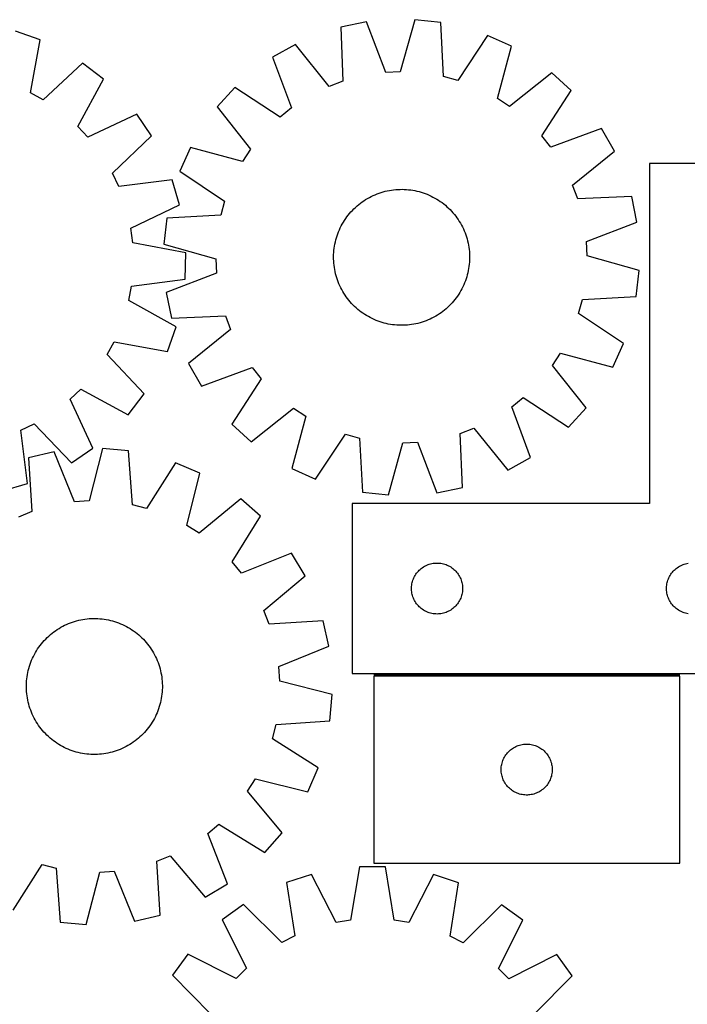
# Model space of a CAD drawing. Header units: millimetres. Extents: x 7 to 1493, y 7 to 2993.
# Tile 8 of 13: x 322 to 715, y 2414 to 2993. Entities that reach past the tile are written whole.
import ezdxf

# ---------------------------------------------------------------- set-up
doc = ezdxf.new("R2010")
doc.units = ezdxf.units.MM
doc.layers.add('COMMON', color=5, linetype='CONTINUOUS', true_color=0x0000ff)
doc.layers.add('CUT', color=7, linetype='CONTINUOUS', true_color=0x000000)

msp = doc.modelspace()

# ---------------------------------------------------------------- linework, layer by layer
at = {"layer": 'COMMON'}
msp.add_line((710.390595, 2607.886994), (530.390595, 2607.886994), dxfattribs=at)
at = {"layer": 'CUT'}
for p, q in [((526.078863, 2991.899187), (511.010528, 2988.788587)), ((511.010528, 2988.788587), (512.311755, 2957.050887)), ((537.451844, 2962.240629), (526.078863, 2991.899187)), ((554.58687, 2993.225585), (546.016922, 2962.639138)), ((569.878936, 2991.527571), (554.58687, 2993.225585)), ((571.530286, 2959.806161), (569.878936, 2991.527571)), ((334.121745, 2981.376319), (319.628326, 2986.540751)), ((597.401542, 2983.979592), (579.799305, 2957.538412)), ((611.420446, 2977.639175), (597.401542, 2983.979592)), ((328.44419, 2950.123478), (334.121745, 2981.376319)), ((484.307681, 2978.717648), (470.938072, 2971.10292)), ((504.289028, 2954.025128), (484.307681, 2978.717648)), ((603.188519, 2946.960027), (611.420446, 2977.639175)), ((359.175391, 2967.709549), (335.971424, 2946.01737)), ((371.363555, 2958.31917), (359.175391, 2967.709549)), ((470.938072, 2971.10292), (481.9831, 2941.320675)), ((546.016922, 2962.639138), (537.451844, 2962.240629)), ((579.799305, 2957.538412), (571.530286, 2959.806161)), ((635.263546, 2961.955668), (610.35205, 2942.248002)), ((646.63702, 2951.593494), (635.263546, 2961.955668)), ((356.30622, 2930.350412), (371.363555, 2958.31917)), ((512.311755, 2957.050887), (504.289028, 2954.025128)), ((335.971424, 2946.01737), (328.44419, 2950.123478)), ((448.654247, 2953.273254), (438.292073, 2941.899781)), ((475.288045, 2935.963848), (448.654247, 2953.273254)), ((629.327613, 2924.959696), (646.63702, 2951.593494)), ((610.35205, 2942.248002), (603.188519, 2946.960027)), ((390.967724, 2937.579296), (362.196188, 2924.119228)), ((399.65757, 2924.882165), (390.967724, 2937.579296)), ((438.292073, 2941.899781), (457.999739, 2916.988285)), ((481.9831, 2941.320675), (475.288045, 2935.963848)), ((362.196188, 2924.119228), (356.30622, 2930.350412)), ((376.694372, 2902.935268), (399.65757, 2924.882165)), ((634.684441, 2918.26464), (629.327613, 2924.959696)), ((664.466685, 2929.309669), (634.684441, 2918.26464)), ((672.081413, 2915.94006), (664.466685, 2929.309669)), ((422.608565, 2918.056681), (416.268149, 2904.037777)), ((453.287713, 2909.824753), (422.608565, 2918.056681)), ((457.999739, 2916.988285), (453.287713, 2909.824753)), ((647.388893, 2895.958713), (672.081413, 2915.94006)), ((767.663177, 2908.636994), (692.663177, 2908.636994)), ((692.663177, 2908.636994), (692.663177, 2708.636994)), ((380.370522, 2895.18896), (376.694372, 2902.935268)), ((416.268149, 2904.037777), (442.709329, 2886.43554)), ((411.893269, 2899.099351), (380.370522, 2895.18896)), ((416.234175, 2884.338353), (411.893269, 2899.099351)), ((650.414653, 2887.935986), (647.388893, 2895.958713)), ((530.082259, 2889.778261), (531.231861, 2890.285629)), ((531.231861, 2890.285629), (532.396833, 2890.756636)), ((532.396833, 2890.756636), (533.576024, 2891.190819)), ((533.576024, 2891.190819), (534.768271, 2891.587748)), ((534.768271, 2891.587748), (535.972399, 2891.947032)), ((535.972399, 2891.947032), (537.187217, 2892.268316)), ((537.187217, 2892.268316), (538.411527, 2892.551283)), ((538.411527, 2892.551283), (539.644122, 2892.795654)), ((539.644122, 2892.795654), (540.883784, 2893.001187)), ((540.883784, 2893.001187), (542.129291, 2893.167681)), ((542.129291, 2893.167681), (543.379413, 2893.29497)), ((543.379413, 2893.29497), (544.632916, 2893.382929)), ((544.632916, 2893.382929), (545.888563, 2893.431471)), ((545.888563, 2893.431471), (547.145116, 2893.440548)), ((547.145116, 2893.440548), (548.401334, 2893.410152)), ((548.401334, 2893.410152), (549.655977, 2893.340311)), ((549.655977, 2893.340311), (550.907807, 2893.231096)), ((550.907807, 2893.231096), (552.155589, 2893.082614)), ((552.155589, 2893.082614), (553.398091, 2892.895011)), ((553.398091, 2892.895011), (554.634088, 2892.668473)), ((554.634088, 2892.668473), (555.862359, 2892.403223)), ((555.862359, 2892.403223), (557.081692, 2892.099524)), ((557.081692, 2892.099524), (558.290884, 2891.757673)), ((558.290884, 2891.757673), (559.488741, 2891.37801)), ((559.488741, 2891.37801), (560.674082, 2890.960909)), ((560.674082, 2890.960909), (561.845737, 2890.506781)), ((561.845737, 2890.506781), (563.002549, 2890.016074)), ((387.612911, 2870.561632), (416.234175, 2884.338353)), ((442.709329, 2886.43554), (440.441579, 2878.16652)), ((520.60879, 2883.669775), (521.571195, 2884.477726)), ((521.571195, 2884.477726), (522.558503, 2885.255048)), ((522.558503, 2885.255048), (523.56974, 2886.000975)), ((523.56974, 2886.000975), (524.603908, 2886.71477)), ((524.603908, 2886.71477), (525.659986, 2887.395729)), ((525.659986, 2887.395729), (526.736933, 2888.043179)), ((526.736933, 2888.043179), (527.833686, 2888.656483)), ((527.833686, 2888.656483), (528.949161, 2889.235033)), ((528.949161, 2889.235033), (530.082259, 2889.778261)), ((563.002549, 2890.016074), (564.143377, 2889.489274)), ((564.143377, 2889.489274), (565.267094, 2888.926898)), ((565.267094, 2888.926898), (566.372592, 2888.329504)), ((566.372592, 2888.329504), (567.458781, 2887.69768)), ((567.458781, 2887.69768), (568.524587, 2887.032049)), ((568.524587, 2887.032049), (569.568959, 2886.33327)), ((569.568959, 2886.33327), (570.590867, 2885.60203)), ((570.590867, 2885.60203), (571.589302, 2884.839053)), ((571.589302, 2884.839053), (572.563279, 2884.04509)), ((682.152352, 2889.237213), (650.414653, 2887.935986)), ((685.262952, 2874.168878), (682.152352, 2889.237213)), ((515.408688, 2878.225537), (516.202651, 2879.199513)), ((516.202651, 2879.199513), (517.026815, 2880.14807)), ((517.026815, 2880.14807), (517.880367, 2881.070271)), ((517.880367, 2881.070271), (518.762466, 2881.965207)), ((518.762466, 2881.965207), (519.672239, 2882.831993)), ((519.672239, 2882.831993), (520.60879, 2883.669775)), ((572.563279, 2884.04509), (573.511836, 2883.220926)), ((573.511836, 2883.220926), (574.434037, 2882.367374)), ((574.434037, 2882.367374), (575.328972, 2881.485275)), ((575.328972, 2881.485275), (576.195759, 2880.575502)), ((576.195759, 2880.575502), (577.033541, 2879.63895)), ((577.033541, 2879.63895), (577.841492, 2878.676546)), ((577.841492, 2878.676546), (578.618814, 2877.689238)), ((408.72017, 2876.515171), (407.022155, 2861.223105)), ((440.441579, 2878.16652), (408.72017, 2876.515171)), ((511.320842, 2871.903329), (511.918237, 2873.008827)), ((511.918237, 2873.008827), (512.550061, 2874.095015)), ((512.550061, 2874.095015), (513.215691, 2875.160822)), ((513.215691, 2875.160822), (513.914471, 2876.205194)), ((513.914471, 2876.205194), (514.645711, 2877.227102)), ((514.645711, 2877.227102), (515.408688, 2878.225537)), ((578.618814, 2877.689238), (579.364741, 2876.678001)), ((579.364741, 2876.678001), (580.078536, 2875.643833)), ((580.078536, 2875.643833), (580.759494, 2874.587755)), ((580.759494, 2874.587755), (581.406945, 2873.510808)), ((581.406945, 2873.510808), (582.020248, 2872.414055)), ((655.604395, 2862.795897), (685.262952, 2874.168878)), ((388.715397, 2862.058462), (387.612911, 2870.561632)), ((508.869731, 2866.124976), (509.286832, 2867.310317)), ((509.286832, 2867.310317), (509.74096, 2868.481971)), ((509.74096, 2868.481971), (510.231667, 2869.638783)), ((510.231667, 2869.638783), (510.758467, 2870.779611)), ((510.758467, 2870.779611), (511.320842, 2871.903329)), ((582.020248, 2872.414055), (582.598799, 2871.29858)), ((582.598799, 2871.29858), (583.142026, 2870.165482)), ((583.142026, 2870.165482), (583.649394, 2869.01588)), ((583.649394, 2869.01588), (584.120402, 2867.850908)), ((584.120402, 2867.850908), (584.554584, 2866.671717)), ((419.903689, 2856.0364), (388.715397, 2862.058462)), ((407.022155, 2861.223105), (437.608602, 2852.653156)), ((507.35273, 2860.034326), (507.579268, 2861.270322)), ((507.579268, 2861.270322), (507.844517, 2862.498593)), ((507.844517, 2862.498593), (508.148217, 2863.717926)), ((508.148217, 2863.717926), (508.490067, 2864.927118)), ((508.490067, 2864.927118), (508.869731, 2866.124976)), ((584.554584, 2866.671717), (584.951514, 2865.479469)), ((584.951514, 2865.479469), (585.310797, 2864.275342)), ((585.310797, 2864.275342), (585.632081, 2863.060524)), ((585.632081, 2863.060524), (585.915048, 2861.836213)), ((585.915048, 2861.836213), (586.159419, 2860.603619)), ((656.002904, 2854.230819), (655.604395, 2862.795897)), ((419.470735, 2840.656443), (419.903689, 2856.0364)), ((506.837589, 2855.037568), (506.90743, 2856.292211)), ((506.90743, 2856.292211), (507.016645, 2857.544041)), ((507.016645, 2857.544041), (507.165127, 2858.791823)), ((507.165127, 2858.791823), (507.35273, 2860.034326)), ((586.159419, 2860.603619), (586.364953, 2859.363956)), ((586.364953, 2859.363956), (586.531446, 2858.11845)), ((586.531446, 2858.11845), (586.658735, 2856.868328)), ((586.658735, 2856.868328), (586.746694, 2855.614825)), ((586.746694, 2855.614825), (586.795236, 2854.359177)), ((437.608602, 2852.653156), (438.007112, 2844.088078)), ((506.807193, 2853.78135), (506.837589, 2855.037568)), ((506.81627, 2852.524798), (506.807193, 2853.78135)), ((506.864812, 2851.26915), (506.81627, 2852.524798)), ((506.952771, 2850.015647), (506.864812, 2851.26915)), ((507.08006, 2848.765526), (506.952771, 2850.015647)), ((586.704077, 2850.591764), (586.594862, 2849.339934)), ((586.773917, 2851.846407), (586.704077, 2850.591764)), ((586.804314, 2853.102625), (586.773917, 2851.846407)), ((586.795236, 2854.359177), (586.804314, 2853.102625)), ((686.589351, 2845.660871), (656.002904, 2854.230819)), ((438.007112, 2844.088078), (408.348554, 2832.715097)), ((507.246553, 2847.520019), (507.08006, 2848.765526)), ((507.452087, 2846.280357), (507.246553, 2847.520019)), ((507.696458, 2845.047762), (507.452087, 2846.280357)), ((507.979425, 2843.823451), (507.696458, 2845.047762)), ((508.300709, 2842.608633), (507.979425, 2843.823451)), ((585.766989, 2844.385382), (585.463289, 2843.166049)), ((586.032239, 2845.613653), (585.766989, 2844.385382)), ((586.258777, 2846.84965), (586.032239, 2845.613653)), ((586.44638, 2848.092152), (586.258777, 2846.84965)), ((586.594862, 2849.339934), (586.44638, 2848.092152)), ((684.891336, 2830.368804), (686.589351, 2845.660871)), ((387.993055, 2836.398459), (419.470735, 2840.656443)), ((508.659993, 2841.404506), (508.300709, 2842.608633)), ((509.056922, 2840.212258), (508.659993, 2841.404506)), ((509.491105, 2839.033067), (509.056922, 2840.212258)), ((509.962112, 2837.868096), (509.491105, 2839.033067)), ((583.870546, 2838.402004), (583.37984, 2837.245192)), ((584.324674, 2839.573659), (583.870546, 2838.402004)), ((584.741776, 2840.759), (584.324674, 2839.573659)), ((585.121439, 2841.956857), (584.741776, 2840.759)), ((585.463289, 2843.166049), (585.121439, 2841.956857)), ((386.413958, 2827.970777), (387.993055, 2836.398459)), ((408.348554, 2832.715097), (411.459154, 2817.646762)), ((510.46948, 2836.718494), (509.962112, 2837.868096)), ((511.012707, 2835.585396), (510.46948, 2836.718494)), ((511.591258, 2834.46992), (511.012707, 2835.585396)), ((512.204562, 2833.373168), (511.591258, 2834.46992)), ((512.852012, 2832.296221), (512.204562, 2833.373168)), ((513.532971, 2831.240142), (512.852012, 2832.296221)), ((581.061445, 2832.78896), (580.395815, 2831.723154)), ((581.69327, 2833.875148), (581.061445, 2832.78896)), ((582.290664, 2834.980647), (581.69327, 2833.875148)), ((582.853039, 2836.104364), (582.290664, 2834.980647)), ((583.37984, 2837.245192), (582.853039, 2836.104364)), ((414.214866, 2812.605745), (386.413958, 2827.970777)), ((514.246766, 2830.205974), (513.532971, 2831.240142)), ((514.992692, 2829.194737), (514.246766, 2830.205974)), ((515.770015, 2828.207429), (514.992692, 2829.194737)), ((516.577966, 2827.245025), (515.770015, 2828.207429)), ((517.415748, 2826.308474), (516.577966, 2827.245025)), ((576.584691, 2826.735905), (575.731139, 2825.813704)), ((577.408856, 2827.684462), (576.584691, 2826.735905)), ((578.202818, 2828.658439), (577.408856, 2827.684462)), ((578.965796, 2829.656873), (578.202818, 2828.658439)), ((579.697035, 2830.678781), (578.965796, 2829.656873)), ((580.395815, 2831.723154), (579.697035, 2830.678781)), ((650.902177, 2820.448435), (653.169927, 2828.717455)), ((653.169927, 2828.717455), (684.891336, 2830.368804)), ((518.282534, 2825.3987), (517.415748, 2826.308474)), ((519.17747, 2824.516602), (518.282534, 2825.3987)), ((520.099671, 2823.663049), (519.17747, 2824.516602)), ((521.048228, 2822.838885), (520.099671, 2823.663049)), ((522.022204, 2822.044923), (521.048228, 2822.838885)), ((523.020639, 2821.281945), (522.022204, 2822.044923)), ((524.042547, 2820.550706), (523.020639, 2821.281945)), ((570.041767, 2820.883), (569.007599, 2820.169205)), ((571.053004, 2821.628927), (570.041767, 2820.883)), ((572.040312, 2822.406249), (571.053004, 2821.628927)), ((573.002716, 2823.2142), (572.040312, 2822.406249)), ((573.939267, 2824.051982), (573.002716, 2823.2142)), ((574.849041, 2824.918769), (573.939267, 2824.051982)), ((575.731139, 2825.813704), (574.849041, 2824.918769)), ((411.459154, 2817.646762), (443.196854, 2818.947989)), ((443.196854, 2818.947989), (446.222613, 2810.925262)), ((525.086919, 2819.851926), (524.042547, 2820.550706)), ((526.152726, 2819.186295), (525.086919, 2819.851926)), ((527.238914, 2818.554471), (526.152726, 2819.186295)), ((528.344412, 2817.957077), (527.238914, 2818.554471)), ((529.46813, 2817.394702), (528.344412, 2817.957077)), ((530.608958, 2816.867901), (529.46813, 2817.394702)), ((531.76577, 2816.377194), (530.608958, 2816.867901)), ((532.937424, 2815.923066), (531.76577, 2816.377194)), ((534.122765, 2815.505965), (532.937424, 2815.923066)), ((535.320623, 2815.126302), (534.122765, 2815.505965)), ((536.529815, 2814.784452), (535.320623, 2815.126302)), ((537.749148, 2814.480752), (536.529815, 2814.784452)), ((557.639108, 2814.936943), (556.42429, 2814.615659)), ((558.843235, 2815.296227), (557.639108, 2814.936943)), ((560.035482, 2815.693156), (558.843235, 2815.296227)), ((561.214674, 2816.127339), (560.035482, 2815.693156)), ((562.379645, 2816.598347), (561.214674, 2816.127339)), ((563.529247, 2817.105715), (562.379645, 2816.598347)), ((564.662345, 2817.648942), (563.529247, 2817.105715)), ((565.777821, 2818.227493), (564.662345, 2817.648942)), ((566.874573, 2818.840796), (565.777821, 2818.227493)), ((567.95152, 2819.488246), (566.874573, 2818.840796)), ((569.007599, 2820.169205), (567.95152, 2819.488246)), ((677.343357, 2802.846198), (650.902177, 2820.448435)), ((409.050435, 2798.112326), (414.214866, 2812.605745)), ((446.222613, 2810.925262), (421.530093, 2790.943916)), ((538.977419, 2814.215502), (537.749148, 2814.480752)), ((540.213415, 2813.988964), (538.977419, 2814.215502)), ((541.455918, 2813.801361), (540.213415, 2813.988964)), ((542.703699, 2813.652879), (541.455918, 2813.801361)), ((543.95553, 2813.543664), (542.703699, 2813.652879)), ((545.210173, 2813.473824), (543.95553, 2813.543664)), ((546.46639, 2813.443427), (545.210173, 2813.473824)), ((547.722943, 2813.452504), (546.46639, 2813.443427)), ((548.97859, 2813.501047), (547.722943, 2813.452504)), ((550.232094, 2813.589005), (548.97859, 2813.501047)), ((551.482215, 2813.716294), (550.232094, 2813.589005)), ((552.727722, 2813.882788), (551.482215, 2813.716294)), ((553.967384, 2814.088321), (552.727722, 2813.882788)), ((555.199979, 2814.332692), (553.967384, 2814.088321)), ((556.42429, 2814.615659), (555.199979, 2814.332692)), ((373.691485, 2796.262647), (377.797593, 2803.789881)), ((377.797593, 2803.789881), (409.050435, 2798.112326)), ((671.002941, 2788.827295), (677.343357, 2802.846198)), ((395.383664, 2773.058679), (373.691485, 2796.262647)), ((635.611767, 2789.895691), (640.323793, 2797.059222)), ((640.323793, 2797.059222), (671.002941, 2788.827295)), ((421.530093, 2790.943916), (429.144821, 2777.574306)), ((429.144821, 2777.574306), (458.927066, 2788.619335)), ((458.927066, 2788.619335), (464.283893, 2781.924279)), ((655.319434, 2764.984195), (635.611767, 2789.895691)), ((464.283893, 2781.924279), (446.974487, 2755.290481)), ((351.793344, 2770.037883), (358.024528, 2775.927851)), ((358.024528, 2775.927851), (385.993285, 2760.870516)), ((365.253411, 2741.266346), (351.793344, 2770.037883)), ((385.993285, 2760.870516), (395.383664, 2773.058679)), ((611.628406, 2765.5633), (618.323462, 2770.920128)), ((618.323462, 2770.920128), (644.95726, 2753.610721)), ((458.34796, 2744.928307), (483.259456, 2764.635974)), ((483.259456, 2764.635974), (490.422988, 2759.923948)), ((622.673435, 2735.781056), (611.628406, 2765.5633)), ((644.95726, 2753.610721), (655.319434, 2764.984195)), ((490.422988, 2759.923948), (482.19106, 2729.2448)), ((322.863076, 2751.863548), (330.609384, 2755.539699)), ((326.773467, 2720.340801), (322.863076, 2751.863548)), ((330.609384, 2755.539699), (352.556281, 2732.576501)), ((446.974487, 2755.290481), (458.34796, 2744.928307)), ((581.299752, 2749.833088), (589.322479, 2752.858848)), ((589.322479, 2752.858848), (609.303825, 2728.166328)), ((496.209964, 2722.904383), (513.812201, 2749.345564)), ((513.812201, 2749.345564), (522.08122, 2747.077814)), ((522.08122, 2747.077814), (523.73257, 2715.356405)), ((582.600979, 2718.095389), (581.299752, 2749.833088)), ((352.556281, 2732.576501), (365.253411, 2741.266346)), ((370.868211, 2740.932354), (362.953373, 2710.169876)), ((386.19305, 2739.56128), (370.868211, 2740.932354)), ((388.521416, 2707.882368), (386.19305, 2739.56128)), ((539.024636, 2713.65839), (547.594584, 2744.244837)), ((547.594584, 2744.244837), (556.159662, 2744.643346)), ((556.159662, 2744.643346), (567.532644, 2714.984788)), ((342.395029, 2738.997486), (327.396555, 2735.56582)), ((327.396555, 2735.56582), (329.375225, 2703.863145)), ((354.398758, 2709.588555), (342.395029, 2738.997486)), ((609.303825, 2728.166328), (622.673435, 2735.781056)), ((413.870563, 2732.602752), (396.836976, 2705.791715)), ((428.021666, 2726.563146), (413.870563, 2732.602752)), ((482.19106, 2729.2448), (496.209964, 2722.904383)), ((420.446751, 2695.715206), (428.021666, 2726.563146)), ((312.012468, 2715.999896), (326.773467, 2720.340801)), ((567.532644, 2714.984788), (582.600979, 2718.095389)), ((452.194241, 2711.392371), (427.709271, 2691.157228)), ((463.786399, 2701.275434), (452.194241, 2711.392371)), ((523.73257, 2715.356405), (539.024636, 2713.65839)), ((362.953373, 2710.169876), (354.398758, 2709.588555)), ((396.836976, 2705.791715), (388.521416, 2707.882368)), ((692.663177, 2708.636994), (517.663177, 2708.636994)), ((517.663177, 2708.636994), (517.663177, 2608.636994)), ((329.375225, 2703.863145), (321.418941, 2700.666755)), ((447.049689, 2674.278077), (463.786399, 2701.275434)), ((427.709271, 2691.157228), (420.446751, 2695.715206)), ((482.087857, 2679.377432), (452.548264, 2667.69894)), ((489.986349, 2666.173479), (482.087857, 2679.377432)), ((452.548264, 2667.69894), (447.049689, 2674.278077)), ((557.760895, 2669.903973), (558.354035, 2670.398791)), ((558.354035, 2670.398791), (558.971861, 2670.862419)), ((558.971861, 2670.862419), (559.612734, 2671.293627)), ((559.612734, 2671.293627), (560.274956, 2671.691272)), ((560.274956, 2671.691272), (560.95677, 2672.0543)), ((560.95677, 2672.0543), (561.656368, 2672.381747)), ((561.656368, 2672.381747), (562.371896, 2672.672746)), ((562.371896, 2672.672746), (563.101455, 2672.926525)), ((563.101455, 2672.926525), (563.84311, 2673.14241)), ((563.84311, 2673.14241), (564.594896, 2673.319829)), ((564.594896, 2673.319829), (565.354818, 2673.458312)), ((565.354818, 2673.458312), (566.120862, 2673.557492)), ((566.120862, 2673.557492), (566.890996, 2673.617105)), ((566.890996, 2673.617105), (567.663177, 2673.636994)), ((567.663177, 2673.636994), (568.435358, 2673.617105)), ((568.435358, 2673.617105), (569.205492, 2673.557492)), ((569.205492, 2673.557492), (569.971536, 2673.458312)), ((569.971536, 2673.458312), (570.731458, 2673.319829)), ((570.731458, 2673.319829), (571.483244, 2673.14241)), ((571.483244, 2673.14241), (572.2249, 2672.926525)), ((572.2249, 2672.926525), (572.954458, 2672.672746)), ((572.954458, 2672.672746), (573.669986, 2672.381747)), ((573.669986, 2672.381747), (574.369584, 2672.0543)), ((574.369584, 2672.0543), (575.051398, 2671.691272)), ((575.051398, 2671.691272), (575.71362, 2671.293627)), ((575.71362, 2671.293627), (576.354494, 2670.862419)), ((576.354494, 2670.862419), (576.972319, 2670.398791)), ((576.972319, 2670.398791), (577.565459, 2669.903973)), ((707.760895, 2669.903973), (708.354035, 2670.398791)), ((708.354035, 2670.398791), (708.971861, 2670.862419)), ((708.971861, 2670.862419), (709.612734, 2671.293627)), ((709.612734, 2671.293627), (710.274956, 2671.691272)), ((710.274956, 2671.691272), (710.95677, 2672.0543)), ((710.95677, 2672.0543), (711.656368, 2672.381747)), ((711.656368, 2672.381747), (712.371896, 2672.672746)), ((712.371896, 2672.672746), (713.101455, 2672.926525)), ((713.101455, 2672.926525), (713.84311, 2673.14241)), ((713.84311, 2673.14241), (714.594896, 2673.319829)), ((714.594896, 2673.319829), (715.354818, 2673.458312)), ((465.72615, 2645.669395), (489.986349, 2666.173479)), ((553.495839, 2663.56513), (553.768318, 2664.287912)), ((553.768318, 2664.287912), (554.077643, 2664.99571)), ((554.077643, 2664.99571), (554.422995, 2665.686645)), ((554.422995, 2665.686645), (554.803458, 2666.358886)), ((554.803458, 2666.358886), (555.218022, 2667.01065)), ((555.218022, 2667.01065), (555.665588, 2667.640208)), ((555.665588, 2667.640208), (556.14497, 2668.245891)), ((556.14497, 2668.245891), (556.654897, 2668.826094)), ((556.654897, 2668.826094), (557.194015, 2669.379277)), ((557.194015, 2669.379277), (557.760895, 2669.903973)), ((577.565459, 2669.903973), (578.132339, 2669.379277)), ((578.132339, 2669.379277), (578.671458, 2668.826094)), ((578.671458, 2668.826094), (579.181384, 2668.245891)), ((579.181384, 2668.245891), (579.660766, 2667.640208)), ((579.660766, 2667.640208), (580.108332, 2667.01065)), ((580.108332, 2667.01065), (580.522897, 2666.358886)), ((580.522897, 2666.358886), (580.903359, 2665.686645)), ((580.903359, 2665.686645), (581.248711, 2664.99571)), ((581.248711, 2664.99571), (581.558037, 2664.287912)), ((581.558037, 2664.287912), (581.830516, 2663.56513)), ((703.495839, 2663.56513), (703.768318, 2664.287912)), ((703.768318, 2664.287912), (704.077643, 2664.99571)), ((704.077643, 2664.99571), (704.422995, 2665.686645)), ((704.422995, 2665.686645), (704.803458, 2666.358886)), ((704.803458, 2666.358886), (705.218022, 2667.01065)), ((705.218022, 2667.01065), (705.665588, 2667.640208)), ((705.665588, 2667.640208), (706.14497, 2668.245891)), ((706.14497, 2668.245891), (706.654897, 2668.826094)), ((706.654897, 2668.826094), (707.194015, 2669.379277)), ((707.194015, 2669.379277), (707.760895, 2669.903973)), ((552.66815, 2659.023213), (552.707914, 2659.794626)), ((552.66815, 2658.250775), (552.66815, 2659.023213)), ((552.707914, 2659.794626), (552.787337, 2660.562969)), ((552.787337, 2660.562969), (552.906208, 2661.326205)), ((552.906208, 2661.326205), (553.064211, 2662.08231)), ((553.064211, 2662.08231), (553.260929, 2662.829278)), ((553.260929, 2662.829278), (553.495839, 2663.56513)), ((581.830516, 2663.56513), (582.065425, 2662.829278)), ((582.065425, 2662.829278), (582.262143, 2662.08231)), ((582.262143, 2662.08231), (582.420146, 2661.326205)), ((582.420146, 2661.326205), (582.539017, 2660.562969)), ((582.539017, 2660.562969), (582.61844, 2659.794626)), ((582.61844, 2659.794626), (582.658204, 2659.023213)), ((582.658204, 2659.023213), (582.658204, 2658.250775)), ((702.66815, 2659.023213), (702.707914, 2659.794626)), ((702.66815, 2658.250775), (702.66815, 2659.023213)), ((702.707914, 2659.794626), (702.787337, 2660.562969)), ((702.787337, 2660.562969), (702.906208, 2661.326205)), ((702.906208, 2661.326205), (703.064211, 2662.08231)), ((703.064211, 2662.08231), (703.260929, 2662.829278)), ((703.260929, 2662.829278), (703.495839, 2663.56513)), ((552.707914, 2657.479362), (552.66815, 2658.250775)), ((552.787337, 2656.711018), (552.707914, 2657.479362)), ((552.906208, 2655.947782), (552.787337, 2656.711018)), ((553.064211, 2655.191678), (552.906208, 2655.947782)), ((553.260929, 2654.444709), (553.064211, 2655.191678)), ((553.495839, 2653.708858), (553.260929, 2654.444709)), ((553.768318, 2652.986075), (553.495839, 2653.708858)), ((554.077643, 2652.278278), (553.768318, 2652.986075)), ((581.558037, 2652.986075), (581.248711, 2652.278278)), ((581.830516, 2653.708858), (581.558037, 2652.986075)), ((582.065425, 2654.444709), (581.830516, 2653.708858)), ((582.262143, 2655.191678), (582.065425, 2654.444709)), ((582.420146, 2655.947782), (582.262143, 2655.191678)), ((582.539017, 2656.711018), (582.420146, 2655.947782)), ((582.61844, 2657.479362), (582.539017, 2656.711018)), ((582.658204, 2658.250775), (582.61844, 2657.479362)), ((702.707914, 2657.479362), (702.66815, 2658.250775)), ((702.787337, 2656.711018), (702.707914, 2657.479362)), ((702.906208, 2655.947782), (702.787337, 2656.711018)), ((703.064211, 2655.191678), (702.906208, 2655.947782)), ((703.260929, 2654.444709), (703.064211, 2655.191678)), ((703.495839, 2653.708858), (703.260929, 2654.444709)), ((703.768318, 2652.986075), (703.495839, 2653.708858)), ((704.077643, 2652.278278), (703.768318, 2652.986075)), ((554.422995, 2651.587343), (554.077643, 2652.278278)), ((554.803458, 2650.915102), (554.422995, 2651.587343)), ((555.218022, 2650.263338), (554.803458, 2650.915102)), ((555.665588, 2649.63378), (555.218022, 2650.263338)), ((556.14497, 2649.028096), (555.665588, 2649.63378)), ((556.654897, 2648.447894), (556.14497, 2649.028096)), ((557.194015, 2647.894711), (556.654897, 2648.447894)), ((557.760895, 2647.370015), (557.194015, 2647.894711)), ((558.354035, 2646.875197), (557.760895, 2647.370015)), ((558.971861, 2646.411569), (558.354035, 2646.875197)), ((576.972319, 2646.875197), (576.354494, 2646.411569)), ((577.565459, 2647.370015), (576.972319, 2646.875197)), ((578.132339, 2647.894711), (577.565459, 2647.370015)), ((578.671458, 2648.447894), (578.132339, 2647.894711)), ((579.181384, 2649.028096), (578.671458, 2648.447894)), ((579.660766, 2649.63378), (579.181384, 2649.028096)), ((580.108332, 2650.263338), (579.660766, 2649.63378)), ((580.522897, 2650.915102), (580.108332, 2650.263338)), ((580.903359, 2651.587343), (580.522897, 2650.915102)), ((581.248711, 2652.278278), (580.903359, 2651.587343)), ((704.422995, 2651.587343), (704.077643, 2652.278278)), ((704.803458, 2650.915102), (704.422995, 2651.587343)), ((705.218022, 2650.263338), (704.803458, 2650.915102)), ((705.665588, 2649.63378), (705.218022, 2650.263338)), ((706.14497, 2649.028096), (705.665588, 2649.63378)), ((706.654897, 2648.447894), (706.14497, 2649.028096)), ((707.194015, 2647.894711), (706.654897, 2648.447894)), ((707.760895, 2647.370015), (707.194015, 2647.894711)), ((708.354035, 2646.875197), (707.760895, 2647.370015)), ((708.971861, 2646.411569), (708.354035, 2646.875197)), ((468.92254, 2637.713111), (465.72615, 2645.669395)), ((559.612734, 2645.98036), (558.971861, 2646.411569)), ((560.274956, 2645.582715), (559.612734, 2645.98036)), ((560.95677, 2645.219688), (560.274956, 2645.582715)), ((561.656368, 2644.89224), (560.95677, 2645.219688)), ((562.371896, 2644.601242), (561.656368, 2644.89224)), ((563.101455, 2644.347463), (562.371896, 2644.601242)), ((563.84311, 2644.131578), (563.101455, 2644.347463)), ((564.594896, 2643.954159), (563.84311, 2644.131578)), ((565.354818, 2643.815675), (564.594896, 2643.954159)), ((566.120862, 2643.716496), (565.354818, 2643.815675)), ((566.890996, 2643.656882), (566.120862, 2643.716496)), ((567.663177, 2643.636994), (566.890996, 2643.656882)), ((568.435358, 2643.656882), (567.663177, 2643.636994)), ((569.205492, 2643.716496), (568.435358, 2643.656882)), ((569.971536, 2643.815675), (569.205492, 2643.716496)), ((570.731458, 2643.954159), (569.971536, 2643.815675)), ((571.483244, 2644.131578), (570.731458, 2643.954159)), ((572.2249, 2644.347463), (571.483244, 2644.131578)), ((572.954458, 2644.601242), (572.2249, 2644.347463)), ((573.669986, 2644.89224), (572.954458, 2644.601242)), ((574.369584, 2645.219688), (573.669986, 2644.89224)), ((575.051398, 2645.582715), (574.369584, 2645.219688)), ((575.71362, 2645.98036), (575.051398, 2645.582715)), ((576.354494, 2646.411569), (575.71362, 2645.98036)), ((709.612734, 2645.98036), (708.971861, 2646.411569)), ((710.274956, 2645.582715), (709.612734, 2645.98036)), ((710.95677, 2645.219688), (710.274956, 2645.582715)), ((711.656368, 2644.89224), (710.95677, 2645.219688)), ((712.371896, 2644.601242), (711.656368, 2644.89224)), ((713.101455, 2644.347463), (712.371896, 2644.601242)), ((713.84311, 2644.131578), (713.101455, 2644.347463)), ((714.594896, 2643.954159), (713.84311, 2644.131578)), ((715.354818, 2643.815675), (714.594896, 2643.954159)), ((345.270734, 2635.179214), (346.354139, 2635.815798)), ((346.354139, 2635.815798), (347.457006, 2636.418037)), ((347.457006, 2636.418037), (348.578245, 2636.985337)), ((348.578245, 2636.985337), (349.71675, 2637.517139)), ((349.71675, 2637.517139), (350.871398, 2638.012916)), ((350.871398, 2638.012916), (352.041049, 2638.472181)), ((352.041049, 2638.472181), (353.224548, 2638.894479)), ((353.224548, 2638.894479), (354.420728, 2639.279394)), ((354.420728, 2639.279394), (355.628409, 2639.626547)), ((355.628409, 2639.626547), (356.846398, 2639.935594)), ((356.846398, 2639.935594), (358.073493, 2640.20623)), ((358.073493, 2640.20623), (359.308484, 2640.438189)), ((359.308484, 2640.438189), (360.550151, 2640.631242)), ((360.550151, 2640.631242), (361.797269, 2640.785197)), ((361.797269, 2640.785197), (363.048608, 2640.899904)), ((363.048608, 2640.899904), (364.302933, 2640.975249)), ((364.302933, 2640.975249), (365.559005, 2641.011157)), ((365.559005, 2641.011157), (366.815585, 2641.007593)), ((366.815585, 2641.007593), (368.071434, 2640.964561)), ((368.071434, 2640.964561), (369.325311, 2640.882103)), ((369.325311, 2640.882103), (370.575979, 2640.7603)), ((370.575979, 2640.7603), (371.822204, 2640.599273)), ((371.822204, 2640.599273), (373.062756, 2640.399181)), ((373.062756, 2640.399181), (374.296411, 2640.16022)), ((374.296411, 2640.16022), (375.521952, 2639.882628)), ((375.521952, 2639.882628), (376.738168, 2639.566677)), ((376.738168, 2639.566677), (377.94386, 2639.21268)), ((377.94386, 2639.21268), (379.137838, 2638.820986)), ((379.137838, 2638.820986), (380.318923, 2638.391982)), ((380.318923, 2638.391982), (381.48595, 2637.92609)), ((381.48595, 2637.92609), (382.637767, 2637.423771)), ((382.637767, 2637.423771), (383.773237, 2636.885521)), ((383.773237, 2636.885521), (384.89124, 2636.31187)), ((384.89124, 2636.31187), (385.990673, 2635.703385)), ((385.990673, 2635.703385), (387.070451, 2635.060666)), ((500.625215, 2639.691781), (468.92254, 2637.713111)), ((504.056881, 2624.693307), (500.625215, 2639.691781)), ((337.427876, 2628.932337), (338.318932, 2629.818354)), ((338.318932, 2629.818354), (339.23738, 2630.675944)), ((339.23738, 2630.675944), (340.182311, 2631.504263)), ((340.182311, 2631.504263), (341.152795, 2632.302491)), ((341.152795, 2632.302491), (342.147872, 2633.069842)), ((342.147872, 2633.069842), (343.166562, 2633.805558)), ((343.166562, 2633.805558), (344.207858, 2634.508914)), ((344.207858, 2634.508914), (345.270734, 2635.179214)), ((387.070451, 2635.060666), (388.129507, 2634.384347)), ((388.129507, 2634.384347), (389.166797, 2633.675097)), ((389.166797, 2633.675097), (390.181297, 2632.933614)), ((390.181297, 2632.933614), (391.172006, 2632.160631)), ((391.172006, 2632.160631), (392.137946, 2631.356911)), ((392.137946, 2631.356911), (393.078164, 2630.523246)), ((393.078164, 2630.523246), (393.991732, 2629.66046)), ((393.991732, 2629.66046), (394.877749, 2628.769404)), ((332.703989, 2623.070112), (333.413239, 2624.107402)), ((333.413239, 2624.107402), (334.154722, 2625.121902)), ((334.154722, 2625.121902), (334.927705, 2626.112611)), ((334.927705, 2626.112611), (335.731425, 2627.078551)), ((335.731425, 2627.078551), (336.56509, 2628.018769)), ((336.56509, 2628.018769), (337.427876, 2628.932337)), ((394.877749, 2628.769404), (395.735339, 2627.850956)), ((395.735339, 2627.850956), (396.563658, 2626.906025)), ((396.563658, 2626.906025), (397.361886, 2625.935541)), ((397.361886, 2625.935541), (398.129237, 2624.940464)), ((398.129237, 2624.940464), (398.864953, 2623.921774)), ((398.864953, 2623.921774), (399.568309, 2622.880478)), ((474.64795, 2612.689578), (504.056881, 2624.693307)), ((329.664565, 2617.578372), (330.202815, 2618.713842)), ((330.202815, 2618.713842), (330.776466, 2619.831845)), ((330.776466, 2619.831845), (331.384951, 2620.931278)), ((331.384951, 2620.931278), (332.02767, 2622.011056)), ((332.02767, 2622.011056), (332.703989, 2623.070112)), ((399.568309, 2622.880478), (400.238609, 2621.817602)), ((400.238609, 2621.817602), (400.875193, 2620.734197)), ((400.875193, 2620.734197), (401.477432, 2619.63133)), ((401.477432, 2619.63133), (402.044732, 2618.510091)), ((402.044732, 2618.510091), (402.576534, 2617.371586)), ((327.521659, 2611.678773), (327.875656, 2612.884465)), ((327.875656, 2612.884465), (328.26735, 2614.078442)), ((328.26735, 2614.078442), (328.696354, 2615.259528)), ((328.696354, 2615.259528), (329.162246, 2616.426554)), ((329.162246, 2616.426554), (329.664565, 2617.578372)), ((402.576534, 2617.371586), (403.072311, 2616.216938)), ((403.072311, 2616.216938), (403.531576, 2615.047287)), ((403.531576, 2615.047287), (403.953874, 2613.863788)), ((403.953874, 2613.863788), (404.338789, 2612.667608)), ((404.338789, 2612.667608), (404.685942, 2611.459927)), ((475.229271, 2604.134963), (474.64795, 2612.689578)), ((326.328036, 2605.516584), (326.489063, 2606.762809)), ((326.489063, 2606.762809), (326.689155, 2608.003361)), ((326.689155, 2608.003361), (326.928116, 2609.237016)), ((326.928116, 2609.237016), (327.205708, 2610.462557)), ((327.205708, 2610.462557), (327.521659, 2611.678773)), ((404.685942, 2611.459927), (404.994989, 2610.241938)), ((404.994989, 2610.241938), (405.265625, 2609.014843)), ((405.265625, 2609.014843), (405.497584, 2607.779852)), ((405.497584, 2607.779852), (405.690637, 2606.538185)), ((405.690637, 2606.538185), (405.844593, 2605.291067)), ((517.663177, 2608.636994), (767.663177, 2608.636994)), ((710.390595, 2607.136993), (530.390595, 2607.136993)), ((530.390595, 2607.136993), (530.390595, 2497.136993)), ((710.390595, 2497.136993), (710.390595, 2607.136993)), ((326.077179, 2600.49961), (326.080743, 2601.75619)), ((326.113087, 2599.243538), (326.077179, 2600.49961)), ((326.080743, 2601.75619), (326.123775, 2603.012039)), ((326.123775, 2603.012039), (326.206233, 2604.265916)), ((326.206233, 2604.265916), (326.328036, 2605.516584)), ((405.844593, 2605.291067), (405.959299, 2604.039728)), ((405.959299, 2604.039728), (406.034644, 2602.785403)), ((406.034644, 2602.785403), (406.070552, 2601.529331)), ((406.070552, 2601.529331), (406.066988, 2600.272751)), ((505.991749, 2596.220125), (475.229271, 2604.134963)), ((326.188432, 2597.989213), (326.113087, 2599.243538)), ((326.303139, 2596.737874), (326.188432, 2597.989213)), ((326.457094, 2595.490756), (326.303139, 2596.737874)), ((326.650147, 2594.249089), (326.457094, 2595.490756)), ((405.658668, 2595.266132), (405.458576, 2594.02558)), ((405.819695, 2596.512357), (405.658668, 2595.266132)), ((405.941498, 2597.763025), (405.819695, 2596.512357)), ((406.023956, 2599.016902), (405.941498, 2597.763025)), ((406.066988, 2600.272751), (406.023956, 2599.016902)), ((504.620675, 2580.895286), (505.991749, 2596.220125)), ((326.882106, 2593.014098), (326.650147, 2594.249089)), ((327.152742, 2591.787003), (326.882106, 2593.014098)), ((327.461789, 2590.569014), (327.152742, 2591.787003)), ((327.808942, 2589.361333), (327.461789, 2590.569014)), ((328.193857, 2588.165153), (327.808942, 2589.361333)), ((404.272075, 2589.144476), (403.880381, 2587.950498)), ((404.626072, 2590.350168), (404.272075, 2589.144476)), ((404.942023, 2591.566384), (404.626072, 2590.350168)), ((405.219615, 2592.791925), (404.942023, 2591.566384)), ((405.458576, 2594.02558), (405.219615, 2592.791925)), ((328.616155, 2586.981654), (328.193857, 2588.165153)), ((329.07542, 2585.812003), (328.616155, 2586.981654)), ((329.571197, 2584.657355), (329.07542, 2585.812003)), ((330.102999, 2583.51885), (329.571197, 2584.657355)), ((330.670299, 2582.397611), (330.102999, 2583.51885)), ((401.944916, 2583.315099), (401.371265, 2582.197096)), ((402.483166, 2584.450569), (401.944916, 2583.315099)), ((402.985485, 2585.602386), (402.483166, 2584.450569)), ((403.451377, 2586.769413), (402.985485, 2585.602386)), ((403.880381, 2587.950498), (403.451377, 2586.769413)), ((331.272538, 2581.294744), (330.670299, 2582.397611)), ((331.909122, 2580.211339), (331.272538, 2581.294744)), ((332.579422, 2579.148463), (331.909122, 2580.211339)), ((333.282778, 2578.107167), (332.579422, 2579.148463)), ((334.018494, 2577.088477), (333.282778, 2578.107167)), ((398.734492, 2577.921539), (397.993009, 2576.907039)), ((399.443742, 2578.958829), (398.734492, 2577.921539)), ((400.120061, 2580.017885), (399.443742, 2578.958829)), ((400.76278, 2581.097663), (400.120061, 2580.017885)), ((401.371265, 2582.197096), (400.76278, 2581.097663)), ((470.85111, 2570.25136), (472.941763, 2578.56692)), ((472.941763, 2578.56692), (504.620675, 2580.895286)), ((334.785845, 2576.0934), (334.018494, 2577.088477)), ((335.584073, 2575.122916), (334.785845, 2576.0934)), ((336.412392, 2574.177985), (335.584073, 2575.122916)), ((337.269982, 2573.259537), (336.412392, 2574.177985)), ((338.155999, 2572.368481), (337.269982, 2573.259537)), ((339.069567, 2571.505695), (338.155999, 2572.368481)), ((393.828799, 2572.210587), (392.910351, 2571.352997)), ((394.719855, 2573.096604), (393.828799, 2572.210587)), ((395.582641, 2574.010172), (394.719855, 2573.096604)), ((396.416306, 2574.95039), (395.582641, 2574.010172)), ((397.220026, 2575.91633), (396.416306, 2574.95039)), ((397.993009, 2576.907039), (397.220026, 2575.91633)), ((340.009785, 2570.67203), (339.069567, 2571.505695)), ((340.975725, 2569.86831), (340.009785, 2570.67203)), ((341.966434, 2569.095327), (340.975725, 2569.86831)), ((342.980934, 2568.353844), (341.966434, 2569.095327)), ((344.018224, 2567.644594), (342.980934, 2568.353844)), ((345.07728, 2566.968275), (344.018224, 2567.644594)), ((346.157058, 2566.325556), (345.07728, 2566.968275)), ((347.256491, 2565.717071), (346.157058, 2566.325556)), ((385.793592, 2566.213143), (384.690725, 2565.610904)), ((386.876997, 2566.849727), (385.793592, 2566.213143)), ((387.939873, 2567.520027), (386.876997, 2566.849727)), ((388.981169, 2568.223383), (387.939873, 2567.520027)), ((389.999859, 2568.959099), (388.981169, 2568.223383)), ((390.994936, 2569.72645), (389.999859, 2568.959099)), ((391.96542, 2570.524678), (390.994936, 2569.72645)), ((392.910351, 2571.352997), (391.96542, 2570.524678)), ((497.662147, 2553.217773), (470.85111, 2570.25136)), ((613.340944, 2565.377175), (614.031879, 2565.722527)), ((614.031879, 2565.722527), (614.739676, 2566.031852)), ((614.739676, 2566.031852), (615.462459, 2566.304331)), ((615.462459, 2566.304331), (616.19831, 2566.539241)), ((616.19831, 2566.539241), (616.945279, 2566.735958)), ((616.945279, 2566.735958), (617.701383, 2566.893962)), ((617.701383, 2566.893962), (618.464619, 2567.012833)), ((618.464619, 2567.012833), (619.232963, 2567.092256)), ((619.232963, 2567.092256), (620.004376, 2567.13202)), ((620.004376, 2567.13202), (620.776813, 2567.13202)), ((620.776813, 2567.13202), (621.548227, 2567.092256)), ((621.548227, 2567.092256), (622.31657, 2567.012833)), ((622.31657, 2567.012833), (623.079806, 2566.893962)), ((623.079806, 2566.893962), (623.835911, 2566.735958)), ((623.835911, 2566.735958), (624.582879, 2566.539241)), ((624.582879, 2566.539241), (625.31873, 2566.304331)), ((625.31873, 2566.304331), (626.041513, 2566.031852)), ((626.041513, 2566.031852), (626.749311, 2565.722527)), ((626.749311, 2565.722527), (627.440246, 2565.377175)), ((348.374494, 2565.14342), (347.256491, 2565.717071)), ((349.509964, 2564.60517), (348.374494, 2565.14342)), ((350.661782, 2564.102851), (349.509964, 2564.60517)), ((351.828808, 2563.636959), (350.661782, 2564.102851)), ((353.009894, 2563.207955), (351.828808, 2563.636959)), ((354.203871, 2562.816261), (353.009894, 2563.207955)), ((355.409563, 2562.462264), (354.203871, 2562.816261)), ((356.625779, 2562.146313), (355.409563, 2562.462264)), ((357.85132, 2561.868721), (356.625779, 2562.146313)), ((359.084975, 2561.62976), (357.85132, 2561.868721)), ((360.325527, 2561.429668), (359.084975, 2561.62976)), ((361.571752, 2561.268641), (360.325527, 2561.429668)), ((362.82242, 2561.146838), (361.571752, 2561.268641)), ((364.076297, 2561.06438), (362.82242, 2561.146838)), ((365.332146, 2561.021348), (364.076297, 2561.06438)), ((366.588726, 2561.017784), (365.332146, 2561.021348)), ((367.844798, 2561.053692), (366.588726, 2561.017784)), ((369.099123, 2561.129037), (367.844798, 2561.053692)), ((370.350462, 2561.243744), (369.099123, 2561.129037)), ((371.59758, 2561.397699), (370.350462, 2561.243744)), ((372.839247, 2561.590752), (371.59758, 2561.397699)), ((374.074238, 2561.822711), (372.839247, 2561.590752)), ((375.301333, 2562.093347), (374.074238, 2561.822711)), ((376.519322, 2562.402394), (375.301333, 2562.093347)), ((377.727003, 2562.749547), (376.519322, 2562.402394)), ((378.923183, 2563.134462), (377.727003, 2562.749547)), ((380.106682, 2563.55676), (378.923183, 2563.134462)), ((381.276333, 2564.016025), (380.106682, 2563.55676)), ((382.430981, 2564.511802), (381.276333, 2564.016025)), ((383.569486, 2565.043604), (382.430981, 2564.511802)), ((384.690725, 2565.610904), (383.569486, 2565.043604)), ((607.336316, 2559.525214), (607.733961, 2560.187436)), ((607.733961, 2560.187436), (608.16517, 2560.828309)), ((608.16517, 2560.828309), (608.628798, 2561.446135)), ((608.628798, 2561.446135), (609.123616, 2562.039275)), ((609.123616, 2562.039275), (609.648312, 2562.606155)), ((609.648312, 2562.606155), (610.201495, 2563.145273)), ((610.201495, 2563.145273), (610.781697, 2563.6552)), ((610.781697, 2563.6552), (611.387381, 2564.134581)), ((611.387381, 2564.134581), (612.016939, 2564.582148)), ((612.016939, 2564.582148), (612.668703, 2564.996712)), ((612.668703, 2564.996712), (613.340944, 2565.377175)), ((627.440246, 2565.377175), (628.112487, 2564.996712)), ((628.112487, 2564.996712), (628.764251, 2564.582148)), ((628.764251, 2564.582148), (629.393809, 2564.134581)), ((629.393809, 2564.134581), (629.999492, 2563.6552)), ((629.999492, 2563.6552), (630.579695, 2563.145273)), ((630.579695, 2563.145273), (631.132878, 2562.606155)), ((631.132878, 2562.606155), (631.657574, 2562.039275)), ((631.657574, 2562.039275), (632.152392, 2561.446135)), ((632.152392, 2561.446135), (632.61602, 2560.828309)), ((632.61602, 2560.828309), (633.047228, 2560.187436)), ((633.047228, 2560.187436), (633.444873, 2559.525214)), ((605.470097, 2553.679308), (605.569276, 2554.445351)), ((605.569276, 2554.445351), (605.707759, 2555.205274)), ((605.707759, 2555.205274), (605.885179, 2555.95706)), ((605.885179, 2555.95706), (606.101064, 2556.698715)), ((606.101064, 2556.698715), (606.354842, 2557.428274)), ((606.354842, 2557.428274), (606.645841, 2558.143801)), ((606.645841, 2558.143801), (606.973288, 2558.8434)), ((606.973288, 2558.8434), (607.336316, 2559.525214)), ((633.444873, 2559.525214), (633.807901, 2558.8434)), ((633.807901, 2558.8434), (634.135348, 2558.143801)), ((634.135348, 2558.143801), (634.426347, 2557.428274)), ((634.426347, 2557.428274), (634.680125, 2556.698715)), ((634.680125, 2556.698715), (634.896011, 2555.95706)), ((634.896011, 2555.95706), (635.07343, 2555.205274)), ((635.07343, 2555.205274), (635.211913, 2554.445351)), ((635.211913, 2554.445351), (635.311093, 2553.679308)), ((491.622541, 2539.06667), (497.662147, 2553.217773)), ((605.390595, 2552.136993), (605.410483, 2552.909174)), ((605.410483, 2551.364811), (605.390595, 2552.136993)), ((605.410483, 2552.909174), (605.470097, 2553.679308)), ((605.470097, 2550.594678), (605.410483, 2551.364811)), ((605.569276, 2549.828634), (605.470097, 2550.594678)), ((605.707759, 2549.068712), (605.569276, 2549.828634)), ((605.885179, 2548.316926), (605.707759, 2549.068712)), ((635.07343, 2549.068712), (634.896011, 2548.316926)), ((635.211913, 2549.828634), (635.07343, 2549.068712)), ((635.311093, 2550.594678), (635.211913, 2549.828634)), ((635.311093, 2553.679308), (635.370706, 2552.909174)), ((635.370706, 2551.364811), (635.311093, 2550.594678)), ((635.370706, 2552.909174), (635.390595, 2552.136993)), ((635.390595, 2552.136993), (635.370706, 2551.364811)), ((456.216623, 2539.379065), (460.774601, 2546.641585)), ((460.774601, 2546.641585), (491.622541, 2539.06667)), ((606.101064, 2547.57527), (605.885179, 2548.316926)), ((606.354842, 2546.845712), (606.101064, 2547.57527)), ((606.645841, 2546.130184), (606.354842, 2546.845712)), ((606.973288, 2545.430586), (606.645841, 2546.130184)), ((607.336316, 2544.748772), (606.973288, 2545.430586)), ((607.733961, 2544.08655), (607.336316, 2544.748772)), ((608.16517, 2543.445676), (607.733961, 2544.08655)), ((608.628798, 2542.827851), (608.16517, 2543.445676)), ((609.123616, 2542.234711), (608.628798, 2542.827851)), ((632.152392, 2542.827851), (631.657574, 2542.234711)), ((632.61602, 2543.445676), (632.152392, 2542.827851)), ((633.047228, 2544.08655), (632.61602, 2543.445676)), ((633.444873, 2544.748772), (633.047228, 2544.08655)), ((633.807901, 2545.430586), (633.444873, 2544.748772)), ((634.135348, 2546.130184), (633.807901, 2545.430586)), ((634.426347, 2546.845712), (634.135348, 2546.130184)), ((634.680125, 2547.57527), (634.426347, 2546.845712)), ((634.896011, 2548.316926), (634.680125, 2547.57527)), ((476.451766, 2514.894095), (456.216623, 2539.379065)), ((609.648312, 2541.66783), (609.123616, 2542.234711)), ((610.201495, 2541.128712), (609.648312, 2541.66783)), ((610.781697, 2540.618786), (610.201495, 2541.128712)), ((611.387381, 2540.139404), (610.781697, 2540.618786)), ((612.016939, 2539.691838), (611.387381, 2540.139404)), ((612.668703, 2539.277273), (612.016939, 2539.691838)), ((613.340944, 2538.896811), (612.668703, 2539.277273)), ((614.031879, 2538.551459), (613.340944, 2538.896811)), ((614.739676, 2538.242133), (614.031879, 2538.551459)), ((615.462459, 2537.969654), (614.739676, 2538.242133)), ((616.19831, 2537.734745), (615.462459, 2537.969654)), ((616.945279, 2537.538027), (616.19831, 2537.734745)), ((617.701383, 2537.380024), (616.945279, 2537.538027)), ((618.464619, 2537.261153), (617.701383, 2537.380024)), ((619.232963, 2537.18173), (618.464619, 2537.261153)), ((620.004376, 2537.141966), (619.232963, 2537.18173)), ((620.776813, 2537.141966), (620.004376, 2537.141966)), ((621.548227, 2537.18173), (620.776813, 2537.141966)), ((622.31657, 2537.261153), (621.548227, 2537.18173)), ((623.079806, 2537.380024), (622.31657, 2537.261153)), ((623.835911, 2537.538027), (623.079806, 2537.380024)), ((624.582879, 2537.734745), (623.835911, 2537.538027)), ((625.31873, 2537.969654), (624.582879, 2537.734745)), ((626.041513, 2538.242133), (625.31873, 2537.969654)), ((626.749311, 2538.551459), (626.041513, 2538.242133)), ((627.440246, 2538.896811), (626.749311, 2538.551459)), ((628.112487, 2539.277273), (627.440246, 2538.896811)), ((628.764251, 2539.691838), (628.112487, 2539.277273)), ((629.393809, 2540.139404), (628.764251, 2539.691838)), ((629.999492, 2540.618786), (629.393809, 2540.139404)), ((630.579695, 2541.128712), (629.999492, 2540.618786)), ((631.132878, 2541.66783), (630.579695, 2541.128712)), ((631.657574, 2542.234711), (631.132878, 2541.66783)), ((432.758335, 2514.540072), (439.337472, 2520.038647)), ((439.337472, 2520.038647), (466.334829, 2503.301937)), ((444.436827, 2485.000479), (432.758335, 2514.540072)), ((466.334829, 2503.301937), (476.451766, 2514.894095)), ((318.277168, 2469.426189), (335.310755, 2496.237226)), ((335.310755, 2496.237226), (343.626315, 2494.146573)), ((402.772506, 2498.165796), (410.72879, 2501.362186)), ((404.751176, 2466.463121), (402.772506, 2498.165796)), ((410.72879, 2501.362186), (431.232874, 2477.101987)), ((530.390595, 2497.136993), (710.390595, 2497.136993)), ((343.626315, 2494.146573), (345.954681, 2462.467661)), ((361.27952, 2461.096587), (369.194358, 2491.859065)), ((369.194358, 2491.859065), (377.748973, 2492.440386)), ((377.748973, 2492.440386), (389.752702, 2463.031455)), ((493.813848, 2490.43288), (479.175475, 2485.694886)), ((508.358561, 2462.194147), (493.813848, 2490.43288)), ((522.006368, 2494.865449), (516.828852, 2463.525888)), ((537.392408, 2494.848043), (522.006368, 2494.865449)), ((542.499003, 2463.496848), (537.392408, 2494.848043)), ((431.232874, 2477.101987), (444.436827, 2485.000479)), ((479.175475, 2485.694886), (483.935822, 2454.289252)), ((565.574827, 2490.351699), (550.96626, 2462.145946)), ((580.202442, 2485.580597), (565.574827, 2490.351699)), ((575.371051, 2454.185814), (580.202442, 2485.580597)), ((453.732535, 2472.767295), (441.274736, 2463.737689)), ((476.291627, 2450.405227), (453.732535, 2472.767295)), ((605.616068, 2472.595473), (583.006438, 2450.284503)), ((618.053405, 2463.537704), (605.616068, 2472.595473)), ((345.954681, 2462.467661), (361.27952, 2461.096587)), ((389.752702, 2463.031455), (404.751176, 2466.463121)), ((441.274736, 2463.737689), (455.50697, 2435.340185)), ((516.828852, 2463.525888), (508.358561, 2462.194147)), ((550.96626, 2462.145946), (542.499003, 2463.496848)), ((603.756957, 2435.172473), (618.053405, 2463.537704)), ((483.935822, 2454.289252), (476.291627, 2450.405227)), ((583.006438, 2450.284503), (575.371051, 2454.185814)), ((421.071907, 2443.580519), (412.014138, 2431.143181)), ((449.437138, 2429.284071), (421.071907, 2443.580519)), ((638.210576, 2443.334875), (609.813071, 2429.102641)), ((647.240182, 2430.877076), (638.210576, 2443.334875)), ((455.50697, 2435.340185), (449.437138, 2429.284071)), ((609.813071, 2429.102641), (603.756957, 2435.172473)), ((412.014138, 2431.143181), (434.325108, 2408.533552)), ((624.878114, 2408.317983), (647.240182, 2430.877076))]:
    msp.add_line(p, q, dxfattribs=at)

doc.saveas('drawing.dxf')
